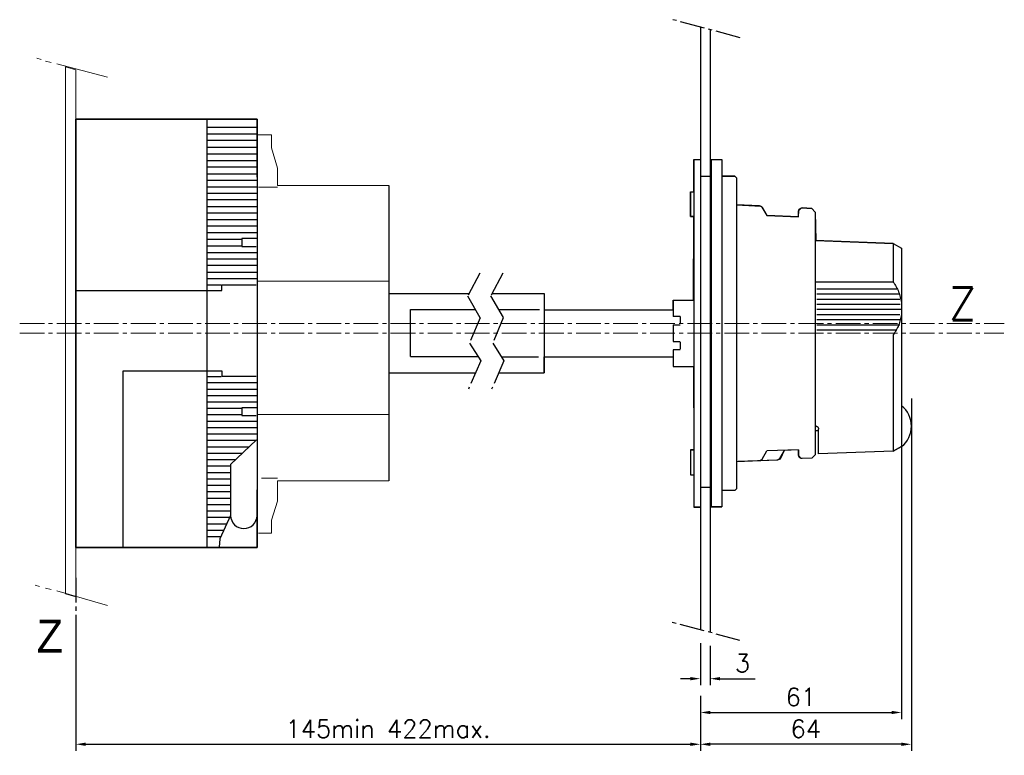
# Model space of a CAD drawing. Header units: inches. Extents: x 0 to 817, y 0 to 252.
# Tile 1 of 2: x 0 to 299, y 10 to 233. Entities that reach past the tile are written whole.
import ezdxf

# ---------------------------------------------------------------- set-up
doc = ezdxf.new("R2010")
doc.units = ezdxf.units.IN
doc.header["$LTSCALE"] = 10
doc.header["$MEASUREMENT"] = 0
doc.linetypes.add('AXES2', pattern=[1.125, 0.75, -0.125, 0.125, -0.125])
doc.layers.add('ALPHA', color=253, linetype='Continuous')
doc.layers.add('AXE', color=80, linetype='AXES2')
doc.styles.add('ROMANS', font='romans.shx')
doc.dimstyles.new('SC_DEFAUT$0', dxfattribs={"dimscale": 2, "dimtxt": 2.5, "dimasz": 1.5, "dimexe": 1, "dimexo": 2, "dimgap": 1, "dimtad": 1, "dimtoh": 1, "dimdec": 4, "dimzin": 12, "dimdsep": 46, "dimtxsty": 'ROMANS', "dimcen": -0.09, "dimclrd": 2, "dimclre": 2, "dimclrt": 2, "dimadec": 0, "dimazin": 0, "dimtfac": 1, "dimtdec": 4, "dimtofl": 0, "dimtmove": 0, "dimatfit": 3, "dimfxl": 0, "dimtolj": 1, "dimtzin": 12, "dimarcsym": 0})

# ---------------------------------------------------------------- blocks, each defined once
blk = doc.blocks.new('*D33')
at = {"color": 2, "lineweight": -2}
for p, q in [((17.02, 47.45), (17.02, 11.63)), ((206.45, 27.6), (206.45, 11.63)), ((20.02, 13.63), (203.45, 13.63))]:
    blk.add_line(p, q, dxfattribs=at)
at = {"color": 2}
for points in [[(20.02, 14.13), (20.02, 13.13), (17.02, 13.63)], [(203.45, 14.13), (203.45, 13.13), (206.45, 13.63)]]:
    blk.add_solid(points, dxfattribs=at)
at = {"layer": 'Defpoints', "color": 0}
for p in [(17.02, 51.45), (206.45, 31.6), (206.45, 13.63)]:
    blk.add_point(p, dxfattribs=at)
at = {"color": 2, "insert": (111.74, 18.33), "char_height": 5.4, "attachment_point": 5, "style": 'ROMANS'}
blk.add_mtext('\\A1;145min 422max.', dxfattribs=at)
blk = doc.blocks.new('*D34')
at = {"color": 2, "lineweight": -2}
for p, q in [((270.45, 118.57), (270.45, 11.63)), ((206.45, 17.28), (206.45, 11.63)), ((267.45, 13.63), (209.45, 13.63))]:
    blk.add_line(p, q, dxfattribs=at)
at = {"color": 2}
for points in [[(209.45, 14.13), (209.45, 13.13), (206.45, 13.63)], [(267.45, 14.13), (267.45, 13.13), (270.45, 13.63)]]:
    blk.add_solid(points, dxfattribs=at)
at = {"layer": 'Defpoints', "color": 0}
for p in [(270.45, 122.57), (206.45, 21.28), (206.45, 13.63)]:
    blk.add_point(p, dxfattribs=at)
at = {"color": 2, "insert": (238.45, 18.33), "char_height": 5.4, "attachment_point": 5, "style": 'ROMANS'}
blk.add_mtext('\\A1;64', dxfattribs=at)
blk = doc.blocks.new('*D35')
at = {"color": 2, "lineweight": -2}
for p, q in [((267.45, 112.37), (267.45, 21.28)), ((206.45, 28.31), (206.45, 21.28)), ((209.45, 23.28), (264.45, 23.28))]:
    blk.add_line(p, q, dxfattribs=at)
at = {"color": 2}
for points in [[(209.45, 23.78), (209.45, 22.78), (206.45, 23.28)], [(264.45, 23.78), (264.45, 22.78), (267.45, 23.28)]]:
    blk.add_solid(points, dxfattribs=at)
at = {"layer": 'Defpoints', "color": 0}
for p in [(267.45, 116.37), (206.45, 32.31), (267.45, 23.28)]:
    blk.add_point(p, dxfattribs=at)
at = {"color": 2, "insert": (236.95, 27.98), "char_height": 5.4, "attachment_point": 5, "style": 'ROMANS'}
blk.add_mtext('\\A1;61', dxfattribs=at)
blk = doc.blocks.new('*D36')
at = {"color": 2, "lineweight": -2}
for p, q in [((206.45, 44.35), (206.45, 31.53)), ((209.45, 43.54), (209.45, 31.53)), ((203.45, 33.53), (200.45, 33.53)), ((212.45, 33.53), (223.05, 33.53))]:
    blk.add_line(p, q, dxfattribs=at)
at = {"color": 2}
for points in [[(203.45, 34.03), (203.45, 33.03), (206.45, 33.53)], [(212.45, 34.03), (212.45, 33.03), (209.45, 33.53)]]:
    blk.add_solid(points, dxfattribs=at)
at = {"layer": 'Defpoints', "color": 0}
for p in [(206.45, 48.35), (209.45, 47.54), (209.45, 33.53)]:
    blk.add_point(p, dxfattribs=at)
at = {"color": 2, "insert": (219.25, 38.23), "char_height": 5.4, "attachment_point": 5, "style": 'ROMANS'}
blk.add_mtext('\\A1;3', dxfattribs=at)

msp = doc.modelspace()

# ---------------------------------------------------------------- linework, layer by layer
at = {"color": 0, "lineweight": 0}
for p, q in [((6.47506, 221.36509), (5.15725, 221.80436)), ((9.54994, 220.48655), (7.79287, 220.92582)), ((26.68143, 216.09386), (11.30702, 220.04728)), ((13.94263, 219.16874), (13.94263, 59.27488)), ((13.94263, 59.27488), (13.94263, 219.16874)), ((13.94263, 219.16874), (17.01751, 218.29021)), ((17.01751, 218.29021), (17.01751, 58.39634)), ((17.01751, 218.29021), (17.01751, 58.39634)), ((17.01751, 71.13514), (17.01751, 206.86922)), ((72.02117, 198.52074), (72.02117, 198.52074)), ((72.02117, 198.52074), (76.41386, 198.52074)), ((72.02117, 198.52074), (76.41386, 198.52074)), ((76.41386, 198.52074), (76.41386, 194.56732)), ((76.41386, 198.52074), (76.41386, 194.56732)), ((76.41386, 194.56732), (78.17094, 188.41755)), ((76.41386, 194.56732), (78.17094, 188.41755)), ((78.17094, 188.41755), (78.17094, 183.14633)), ((78.17094, 188.41755), (78.17094, 183.14633)), ((78.17094, 188.41755), (78.17094, 183.58559)), ((78.17094, 182.70706), (72.46044, 182.70706)), ((78.17094, 183.14633), (111.94263, 183.14633)), ((90.85772, 183.14633), (111.94263, 183.14633)), ((111.94263, 154.15458), (72.02117, 154.15458)), ((111.94263, 113.74184), (72.02117, 113.74184)), ((78.17094, 94.41401), (73.33898, 94.41401)), ((111.94263, 93.53548), (78.17094, 93.53548)), ((78.17094, 93.53548), (78.17094, 87.38571)), ((78.17094, 93.53548), (78.17094, 87.38571)), ((78.17094, 87.82498), (78.17094, 93.09621)), ((111.94263, 93.53548), (85.82066, 93.53548)), ((72.02117, 81.23595), (72.02117, 89.14279)), ((78.17094, 87.38571), (76.41386, 81.67522)), ((78.17094, 87.38571), (76.41386, 81.67522)), ((76.41386, 81.67522), (76.41386, 77.7218)), ((76.41386, 81.67522), (76.41386, 77.7218)), ((76.41386, 77.7218), (72.46044, 77.7218)), ((76.41386, 77.7218), (72.46044, 77.7218)), ((6.03579, 61.47122), (4.71798, 61.91049)), ((9.54994, 60.59268), (7.79287, 61.03195)), ((26.68143, 55.76073), (11.30702, 60.15341)), ((17.01751, 58.39634), (13.94263, 59.27488))]:
    msp.add_line(p, q, dxfattribs=at)
for p, q in [((17.01751, 203.34111), (72.02117, 203.34111)), ((17.01751, 73.3409), (17.01751, 203.34111)), ((56.75071, 203.4288), (56.75071, 73.42684)), ((72.02117, 203.34111), (72.02117, 73.3409)), ((56.64197, 200.82599), (71.90805, 200.82599)), ((56.64197, 198.8809), (71.90805, 198.8809)), ((56.64197, 196.93318), (71.90805, 196.93318)), ((56.64197, 194.83988), (71.90805, 194.83988)), ((56.64197, 192.74395), (71.90805, 192.74395)), ((56.64197, 190.79886), (71.90805, 190.79886)), ((56.64197, 188.85113), (71.90805, 188.85113)), ((56.64197, 186.75784), (71.90805, 186.75784)), ((56.64197, 184.81187), (71.90805, 184.81187)), ((56.64197, 182.79136), (71.90805, 182.79136)), ((111.94263, 183.14633), (111.94263, 93.53548)), ((56.64197, 180.84451), (71.90805, 180.84451)), ((56.64197, 178.89854), (71.90805, 178.89854)), ((56.64197, 176.80349), (71.90805, 176.80349)), ((56.64197, 174.85928), (71.90805, 174.85928)), ((56.64197, 172.83876), (71.90805, 172.83876)), ((56.64197, 170.89192), (71.90805, 170.89192)), ((56.64197, 168.94595), (71.90805, 168.94595)), ((56.64197, 166.85265), (67.34524, 166.85265)), ((56.64197, 164.90493), (67.34524, 164.90493)), ((71.90805, 167.07628), (67.41802, 167.07628)), ((67.41802, 167.07628), (67.41802, 164.68043)), ((67.41802, 164.68043), (71.76072, 164.68043)), ((56.64197, 162.88442), (71.90805, 162.88442)), ((56.64197, 160.93757), (71.90805, 160.93757)), ((56.64197, 158.99336), (71.90805, 158.99336)), ((56.64197, 156.89831), (71.90805, 156.89831)), ((56.64197, 154.95234), (71.90805, 154.95234)), ((56.64197, 153.00724), (61.13199, 153.00724)), ((61.2837, 153.00724), (71.76072, 153.00724)), ((61.2837, 151.36032), (61.2837, 153.00724)), ((17.13064, 151.36032), (61.2837, 151.36032)), ((31.35051, 73.38475), (31.35051, 126.96511)), ((31.35051, 126.96511), (61.2837, 126.96511)), ((61.2837, 126.96511), (61.2837, 125.31994)), ((56.64197, 125.24452), (61.13199, 125.24452)), ((56.64197, 123.37309), (71.90805, 123.37309)), ((61.2837, 125.31994), (71.76072, 125.31994)), ((56.64197, 121.428), (71.90805, 121.428)), ((56.64197, 119.48115), (71.90805, 119.48115)), ((56.64197, 117.53606), (71.90805, 117.53606)), ((56.64197, 115.58746), (67.34524, 115.58746)), ((56.64197, 113.64588), (67.34524, 113.64588)), ((71.90805, 115.7383), (67.41802, 115.7383)), ((67.41802, 115.7383), (67.41802, 113.34596)), ((56.64197, 111.69728), (71.90805, 111.69728)), ((67.41802, 113.34596), (71.76072, 113.34596)), ((56.64197, 109.75043), (71.90805, 109.75043)), ((56.64197, 107.80358), (71.90805, 107.80358)), ((56.64197, 105.862), (71.61076, 105.862)), ((56.64197, 103.91165), (69.51571, 103.91165)), ((56.64197, 101.96655), (67.4952, 101.96655)), ((56.64197, 100.01971), (65.47469, 100.01971)), ((56.64197, 98.07637), (63.97772, 98.07637)), ((56.64197, 96.12952), (63.97772, 96.12952)), ((56.64197, 94.18092), (63.90318, 94.18092)), ((56.64197, 92.23583), (63.90318, 92.23583)), ((56.64197, 90.29249), (63.97772, 90.29249)), ((56.64197, 88.34565), (63.90318, 88.34565)), ((63.97772, 87.30382), (63.97772, 83.06812)), ((56.64197, 86.39705), (63.90318, 86.39705)), ((56.64197, 84.45371), (63.97772, 84.45371)), ((56.64197, 82.50862), (63.60238, 82.50862)), ((63.97772, 83.06812), (60.69, 76.01562)), ((56.64197, 80.56177), (62.78067, 80.56177)), ((56.64197, 78.61668), (61.88267, 78.61668)), ((56.64197, 76.66808), (60.90837, 76.66808)), ((60.69, 76.01562), (60.45498, 73.42684)), ((72.02117, 73.3409), (17.01751, 73.3409)), ((72.02117, 73.3409), (72.02117, 73.3409))]:
    msp.add_line(p, q)
at = {"color": 3, "linetype": 'AXES2', "lineweight": 0}
for p, q in [((0, 141.3409), (298.63865, 141.3409)), ((0, 138.3409), (298.45998, 138.3409))]:
    msp.add_line(p, q, dxfattribs=at)
for points in [[(72.02117, 203.34111), (72.02117, 203.34111), (17.01751, 203.34111), (17.01751, 203.34111)], [(17.01751, 203.34111), (17.01751, 203.34111), (17.01751, 73.3409), (17.01751, 73.3409)], [(72.02117, 185.71075), (72.02117, 185.71075), (72.02117, 203.34111), (72.02117, 203.34111)], [(71.85894, 106.00056), (71.85894, 106.00056), (63.98035, 98.47451), (63.98035, 98.47451)], [(63.98035, 98.47451), (63.98035, 98.47451), (63.98035, 83.06812), (63.98035, 83.06812)], [(71.9782, 83.06812), (71.9782, 83.06812), (71.9782, 90.8327), (71.9782, 90.8327)], [(72.02117, 73.3409), (72.02117, 73.3409), (72.02117, 90.87479), (72.02117, 90.87479)], [(17.01751, 73.3409), (17.01751, 73.3409), (72.02117, 73.3409), (72.02117, 73.3409)]]:
    msp.add_open_spline(points, degree=3)
msp.add_open_spline([(63.98035, 83.06812), (63.98035, 80.86344), (65.77373, 79.07094), (67.98015, 79.07094), (70.18921, 79.07094), (71.9782, 80.86344), (71.9782, 83.06812)], degree=3, knots=[2, 2, 2, 2, 3, 3, 3, 4, 4, 4, 4])
at = {"layer": 'ALPHA', "color": 1}
for p, q in [((206.45406, 231.25715), (206.45406, 48.34611)), ((209.45406, 230.45334), (209.45406, 47.54234))]:
    msp.add_line(p, q, dxfattribs=at)
at = {"layer": 'ALPHA', "color": 0}
for p, q in [((204.43283, 191.05826), (204.43283, 85.64471)), ((204.43283, 191.05826), (206.45406, 191.05826)), ((206.45406, 191.05826), (206.45406, 85.64471)), ((209.67972, 191.05826), (209.67972, 85.64471)), ((209.67972, 191.05826), (212.9738, 191.05826)), ((209.67972, 191.05826), (212.9738, 191.05826)), ((212.9738, 191.05826), (212.9738, 85.64471)), ((212.9738, 191.05826), (212.9738, 186.03205)), ((206.51106, 186.01251), (209.22124, 186.01251)), ((212.9738, 186.03205), (212.9738, 90.67255)), ((212.9738, 186.03205), (216.90143, 186.03205)), ((216.90143, 186.03205), (212.9738, 186.03205)), ((216.90143, 186.03205), (217.40308, 185.52552)), ((217.40308, 185.52552), (216.90143, 186.03205)), ((217.40308, 185.52552), (217.40308, 91.15465)), ((217.40308, 185.52552), (217.40308, 177.29401)), ((203.44338, 181.24852), (203.44338, 173.74016)), ((203.44338, 181.24852), (204.43283, 181.24852)), ((217.40308, 177.29401), (224.80313, 176.92103)), ((224.3414, 177.03179), (217.40308, 177.29401)), ((224.3414, 177.03179), (224.47658, 177.03179)), ((224.47658, 177.03179), (224.51648, 177.01061)), ((224.51648, 177.01061), (224.5629, 177.01061)), ((224.5629, 177.01061), (224.58326, 176.98618)), ((224.58326, 176.98618), (224.62642, 176.98618)), ((224.62642, 176.98618), (224.65167, 176.96501)), ((224.65167, 176.96501), (224.71355, 176.96501)), ((224.71355, 176.96501), (224.73799, 176.94221)), ((224.73799, 176.94221), (224.78033, 176.94221)), ((224.78033, 176.94221), (224.80313, 176.92103)), ((224.80313, 176.92103), (225.13213, 176.57086)), ((224.80313, 176.92103), (224.8463, 176.87869)), ((224.8463, 176.87869), (224.86991, 176.85752)), ((224.86991, 176.85752), (224.89027, 176.83308)), ((224.89027, 176.83308), (224.91307, 176.83308)), ((224.91307, 176.83308), (224.93669, 176.81028)), ((224.93669, 176.81028), (224.97822, 176.78748)), ((224.97822, 176.78748), (225.00184, 176.76956)), ((225.00184, 176.76956), (225.02383, 176.72233)), ((225.02383, 176.72233), (225.045, 176.70279)), ((225.045, 176.70279), (225.06699, 176.68162)), ((225.06699, 176.68162), (225.08816, 176.68162)), ((225.08816, 176.68162), (225.11178, 176.65881)), ((225.11178, 176.65881), (225.13213, 176.63438)), ((225.13213, 176.63438), (225.13213, 176.57086)), ((225.13213, 176.57086), (226.58088, 174.06753)), ((225.13213, 176.57086), (225.1582, 176.54643)), ((225.1582, 176.54643), (226.58088, 174.06753)), ((236.30755, 175.60666), (237.16018, 176.37216)), ((236.72287, 176.17671), (236.74323, 176.19952)), ((236.74323, 176.21906), (236.76684, 176.24023)), ((236.74323, 176.19952), (236.74323, 176.21906)), ((236.76684, 176.24023), (236.81001, 176.24023)), ((236.81001, 176.24023), (236.83281, 176.26304)), ((236.83281, 176.26304), (236.87841, 176.28421)), ((236.87841, 176.28421), (236.89959, 176.28421)), ((236.89959, 176.28421), (236.9232, 176.30864)), ((236.9232, 176.30864), (236.96636, 176.30864)), ((236.96636, 176.30864), (236.98835, 176.32981)), ((236.98835, 176.32981), (237.03151, 176.32981)), ((237.03151, 176.35098), (237.14145, 176.35098)), ((237.03151, 176.32981), (237.03151, 176.35098)), ((237.14145, 176.35098), (237.16018, 176.37216)), ((237.16018, 176.37216), (240.28079, 176.19952)), ((237.16018, 176.37216), (237.31653, 176.37216)), ((240.28079, 176.19952), (237.31653, 176.37216)), ((240.28079, 176.19952), (241.28978, 175.0985)), ((240.28079, 176.19952), (241.28978, 175.0985)), ((203.44338, 173.74016), (204.43283, 173.74016)), ((226.58088, 174.06753), (236.26276, 173.69455)), ((236.26276, 173.69455), (226.58088, 174.06753)), ((236.26276, 173.69455), (236.30755, 175.60666)), ((236.26276, 175.4503), (236.28475, 175.49754)), ((236.26276, 175.36236), (236.26276, 175.4503)), ((236.26276, 173.69455), (236.26276, 175.36236)), ((236.28475, 175.56432), (236.30755, 175.60666)), ((236.28475, 175.49754), (236.28475, 175.56432)), ((236.30755, 175.62621), (236.32791, 175.67018)), ((236.30755, 175.60666), (236.30755, 175.62621)), ((236.32791, 175.69298), (236.35152, 175.7337)), ((236.32791, 175.67018), (236.32791, 175.69298)), ((236.35152, 175.75813), (236.3727, 175.78419)), ((236.35152, 175.7337), (236.35152, 175.75813)), ((236.3727, 175.78419), (236.39305, 175.82166)), ((236.39305, 175.84771), (236.41586, 175.86888)), ((236.39305, 175.82166), (236.39305, 175.84771)), ((236.41586, 175.86888), (236.43784, 175.89006)), ((236.43784, 175.89006), (236.46146, 175.91123)), ((236.46146, 175.97801), (236.48263, 176.00081)), ((236.46146, 175.91123), (236.46146, 175.97801)), ((236.48263, 176.00081), (236.50299, 176.02036)), ((236.50299, 176.02036), (236.52824, 176.04153)), ((236.52824, 176.04153), (236.54615, 176.06759)), ((236.54615, 176.06759), (236.59094, 176.08876)), ((236.59094, 176.08876), (236.6113, 176.10668)), ((236.6113, 176.10668), (236.63655, 176.10668)), ((236.63655, 176.10668), (236.65772, 176.13111)), ((236.65772, 176.13111), (236.67971, 176.15228)), ((236.67971, 176.15228), (236.72287, 176.17671)), ((241.28978, 175.0985), (241.28978, 101.49698)), ((241.28978, 175.0985), (241.46812, 166.47936)), ((241.26779, 167.21717), (241.28978, 167.21717)), ((241.28978, 167.21717), (241.28978, 167.04126)), ((241.28978, 167.04126), (241.28978, 109.22033)), ((264.95235, 165.52982), (241.28978, 166.44841)), ((241.46812, 166.47936), (264.95235, 165.52982)), ((264.95235, 165.52982), (267.45406, 164.21056)), ((264.95235, 165.52982), (267.45406, 164.21056)), ((264.95235, 165.52982), (264.95235, 153.84706)), ((267.45406, 164.21056), (267.45406, 116.33455)), ((267.45406, 164.21056), (267.45406, 103.93353)), ((267.45406, 164.21056), (267.45406, 164.21056)), ((264.95235, 153.84706), (241.28978, 153.84706)), ((264.95235, 153.84706), (265.19259, 153.52132)), ((265.19259, 153.52132), (265.41328, 153.14834)), ((265.41328, 153.14834), (265.63479, 152.81934)), ((265.63479, 152.81934), (265.83186, 152.44637)), ((265.83186, 152.44637), (266.05174, 152.04896)), ((111.94263, 150.37953), (136.21206, 150.37953)), ((111.94263, 150.37953), (136.21206, 150.37953)), ((143.23191, 150.37953), (159.06503, 150.37953)), ((159.06503, 150.37953), (159.06503, 145.48525)), ((266.22357, 151.70856), (241.75966, 151.70856)), ((266.86202, 150.15966), (241.77514, 150.15966)), ((266.05174, 152.04896), (266.22357, 151.69879)), ((266.22357, 151.69879), (266.40354, 151.30464)), ((266.40354, 151.30464), (266.57699, 150.90886)), ((266.57699, 150.90886), (266.70892, 150.51471)), ((266.70892, 150.51471), (266.86202, 150.11894)), ((266.86202, 150.11894), (266.97277, 149.72316)), ((266.97277, 149.72316), (267.08108, 149.30947)), ((198.2201, 148.38599), (204.03054, 148.38599)), ((198.2201, 148.38599), (198.2201, 143.37769)), ((266.99395, 148.60749), (241.74989, 148.60749)), ((267.02082, 147.05207), (241.77514, 147.05207)), ((267.08108, 149.30947), (267.19428, 148.89089)), ((267.19428, 148.89089), (267.26105, 148.49674)), ((267.26105, 148.49674), (267.34575, 148.05699)), ((267.34575, 148.05699), (267.41253, 147.66284)), ((267.41253, 147.66284), (267.45406, 147.22308)), ((118.50113, 145.54551), (138.21378, 145.54551)), ((118.50113, 131.28125), (118.50113, 145.54551)), ((145.23363, 145.54551), (157.67411, 145.54551)), ((159.06503, 145.48525), (198.2201, 145.48525)), ((159.06503, 145.48525), (159.06503, 131.2161)), ((200.32847, 143.37769), (198.2201, 143.37769)), ((200.32847, 143.37769), (200.32847, 141.21802)), ((266.99395, 143.951), (241.74989, 143.951)), ((267.39135, 145.50316), (241.77514, 145.50316)), ((267.34575, 143.66109), (267.26105, 143.25228)), ((267.41253, 144.07967), (267.34575, 143.66109)), ((267.45406, 144.52431), (267.41253, 144.07967)), ((198.2201, 140.85319), (198.2201, 135.84816)), ((198.2201, 140.85319), (200.32847, 140.85319)), ((266.97277, 140.82225), (241.7279, 140.82225)), ((267.02082, 142.39558), (241.77514, 142.39558)), ((266.40354, 140.43787), (266.22357, 140.06652)), ((266.57699, 140.83202), (266.40354, 140.43787)), ((266.70892, 141.2278), (266.57699, 140.83202)), ((266.86202, 141.62194), (266.70892, 141.2278)), ((266.97277, 142.03727), (266.86202, 141.62194)), ((267.08108, 142.43467), (266.97277, 142.03727)), ((267.19428, 142.84999), (267.08108, 142.43467)), ((267.26105, 143.25228), (267.19428, 142.84999)), ((266.02486, 139.26357), (241.74989, 139.26357)), ((265.19259, 138.22119), (264.95235, 137.86613)), ((264.95235, 137.86613), (264.95235, 102.61427)), ((265.41328, 138.59417), (265.19259, 138.22119)), ((265.63479, 138.93945), (265.41328, 138.59417)), ((265.83186, 139.29288), (265.63479, 138.93945)), ((266.05174, 139.68866), (265.83186, 139.29288)), ((266.22357, 140.06652), (266.05174, 139.68866)), ((198.2201, 135.84816), (200.32847, 135.84816)), ((200.32195, 135.63642), (200.32195, 133.48001)), ((198.2201, 133.30085), (198.2201, 128.29419)), ((200.32847, 133.30085), (198.2201, 133.30085)), ((118.50113, 131.28125), (139.00919, 131.28125)), ((146.08946, 131.18515), (157.38583, 131.18515)), ((159.06503, 131.2161), (198.2201, 131.2161)), ((159.06503, 131.2161), (159.06503, 126.30227)), ((204.38804, 129.9229), (204.36768, 129.9001)), ((111.94263, 126.30227), (138.23787, 126.30227)), ((112.58401, 126.30227), (136.2997, 126.30227)), ((145.25772, 126.30227), (159.06503, 126.30227)), ((198.2201, 128.29419), (204.43283, 128.29419)), ((241.28978, 110.23013), (241.48767, 110.23013)), ((241.28978, 108.73823), (241.28978, 101.49698)), ((242.29877, 108.73823), (241.28978, 108.73823)), ((242.29877, 108.73823), (241.28978, 108.73823)), ((241.48767, 110.23013), (241.50966, 110.21059)), ((241.50966, 110.21059), (241.55445, 110.21059)), ((241.55445, 110.21059), (241.57481, 110.18942)), ((241.57481, 110.18942), (241.61797, 110.18942)), ((241.61797, 110.18942), (241.66113, 110.16661)), ((241.66113, 110.16661), (241.68311, 110.14218)), ((241.68311, 110.14218), (241.72953, 110.14218)), ((241.72953, 110.14218), (241.74989, 110.12101)), ((241.74989, 110.12101), (241.77351, 110.09984)), ((241.77351, 110.09984), (241.81667, 110.09984)), ((241.81667, 110.09984), (241.83866, 110.07867)), ((241.83866, 110.07867), (241.86146, 110.05423)), ((241.86146, 110.05423), (241.88345, 110.03306)), ((241.88345, 110.03306), (241.90462, 110.03306)), ((241.90462, 110.03306), (241.92498, 110.01189)), ((241.92498, 110.01189), (241.95022, 109.99071)), ((241.95022, 109.99071), (241.97302, 109.96628)), ((241.97302, 109.96628), (241.99338, 109.94511)), ((241.99338, 109.94511), (242.03491, 109.92719)), ((242.03491, 109.92719), (242.06016, 109.90277)), ((242.06016, 109.90277), (242.0797, 109.87996)), ((242.0797, 109.87996), (242.10332, 109.83599)), ((242.10332, 109.83599), (242.10332, 109.81644)), ((242.10332, 109.81644), (242.12368, 109.79527)), ((242.12368, 109.79527), (242.12368, 109.77084)), ((242.12368, 109.77084), (242.14486, 109.74803)), ((242.14486, 109.74803), (242.16847, 109.72849)), ((242.16847, 109.72849), (242.16847, 109.70406)), ((242.16847, 109.70406), (242.19046, 109.66009)), ((242.19046, 109.66009), (242.21326, 109.63891)), ((242.21326, 109.63891), (242.21326, 109.59331)), ((242.21326, 109.59331), (242.23362, 109.57213)), ((242.23362, 109.57213), (242.23362, 109.52979)), ((242.23362, 109.52979), (242.25561, 109.50536)), ((242.25561, 109.50536), (242.25561, 109.46138)), ((242.25561, 109.46138), (242.27841, 109.46138)), ((242.27841, 109.46138), (242.27841, 109.35715)), ((242.27841, 109.35715), (242.29877, 109.33434)), ((242.29877, 109.33434), (242.29877, 109.22033)), ((242.29877, 107.7268), (242.29877, 109.22033)), ((242.29877, 101.7136), (242.29877, 108.73823)), ((242.29877, 101.7136), (242.29877, 108.73823)), ((203.44338, 102.9449), (204.43283, 102.9449)), ((203.44338, 102.9449), (203.44338, 95.43491)), ((225.1582, 100.13049), (226.58088, 102.63545)), ((236.26276, 102.98562), (226.58088, 102.63545)), ((231.89292, 102.81297), (230.46536, 100.35036)), ((231.89292, 102.81297), (230.62904, 100.1712)), ((236.26276, 102.98562), (231.89292, 102.81297)), ((236.26276, 101.25104), (236.26276, 102.98562)), ((236.26276, 102.98562), (236.26276, 101.31782)), ((264.95235, 102.61427), (242.29877, 101.7136)), ((264.95235, 102.61427), (242.29877, 101.7136)), ((267.45406, 103.93353), (264.95235, 102.61427)), ((264.95235, 102.61427), (267.45406, 103.93353)), ((229.65344, 99.82592), (217.39819, 99.29333)), ((217.39819, 99.29333), (217.40308, 91.15465)), ((229.63309, 99.82592), (217.88844, 99.40734)), ((224.47658, 99.65164), (224.3414, 99.65164)), ((224.51648, 99.67282), (224.47658, 99.65164)), ((224.5629, 99.67282), (224.51648, 99.67282)), ((224.58326, 99.69074), (224.5629, 99.67282)), ((224.62642, 99.69074), (224.58326, 99.69074)), ((224.65167, 99.71842), (224.62642, 99.69074)), ((224.67121, 99.71842), (224.65167, 99.71842)), ((224.71355, 99.73634), (224.67121, 99.71842)), ((224.73799, 99.75914), (224.71355, 99.73634)), ((224.78033, 99.75914), (224.73799, 99.75914)), ((224.80313, 99.78357), (224.78033, 99.75914)), ((224.8235, 99.79986), (224.80313, 99.78357)), ((224.8463, 99.82592), (224.8235, 99.79986)), ((224.89027, 99.82592), (224.8463, 99.82592)), ((224.91307, 99.84709), (224.89027, 99.82592)), ((224.93669, 99.86826), (224.91307, 99.84709)), ((224.97822, 99.88944), (224.93669, 99.86826)), ((225.00184, 99.91061), (224.97822, 99.88944)), ((225.02383, 99.93504), (225.00184, 99.91061)), ((225.045, 99.98227), (225.02383, 99.93504)), ((225.06699, 99.99856), (225.045, 99.98227)), ((225.08816, 100.02625), (225.06699, 99.99856)), ((225.11178, 100.04579), (225.08816, 100.02625)), ((225.13213, 100.06697), (225.11178, 100.04579)), ((225.1582, 100.13049), (225.13213, 100.1142)), ((225.13213, 100.1142), (225.13213, 100.06697)), ((229.65344, 99.82592), (229.63309, 99.82592)), ((230.62904, 100.1712), (229.65344, 99.82592)), ((229.67624, 99.84709), (229.65344, 99.82592)), ((229.787, 99.84709), (229.67624, 99.84709)), ((229.80654, 99.86826), (229.787, 99.84709)), ((229.87495, 99.86826), (229.80654, 99.86826)), ((229.91648, 99.88944), (229.87495, 99.86826)), ((229.94172, 99.88944), (229.91648, 99.88944)), ((229.96534, 99.91061), (229.94172, 99.88944)), ((229.98163, 99.93504), (229.96534, 99.91061)), ((230.00361, 99.93504), (229.98163, 99.93504)), ((230.0484, 99.95784), (230.00361, 99.93504)), ((230.07365, 99.98227), (230.0484, 99.95784)), ((230.11681, 99.98227), (230.07365, 99.98227)), ((230.14043, 99.99856), (230.11681, 99.98227)), ((230.15997, 100.02625), (230.14043, 99.99856)), ((230.18359, 100.04579), (230.15997, 100.02625)), ((230.22512, 100.06697), (230.18359, 100.04579)), ((230.24874, 100.1142), (230.22512, 100.08814)), ((230.22512, 100.08814), (230.22512, 100.06697)), ((230.26828, 100.1142), (230.24874, 100.1142)), ((230.2919, 100.13049), (230.26828, 100.1142)), ((230.31389, 100.15166), (230.2919, 100.13049)), ((230.33343, 100.17772), (230.31389, 100.15166)), ((230.35868, 100.22332), (230.33343, 100.17772)), ((230.37903, 100.24124), (230.35868, 100.22332)), ((230.40184, 100.26567), (230.37903, 100.24124)), ((230.42382, 100.28684), (230.40184, 100.26567)), ((230.44418, 100.32919), (230.42382, 100.28684)), ((230.46536, 100.35036), (230.44418, 100.32919)), ((236.26276, 101.25104), (236.26276, 101.31782)), ((237.03151, 100.37642), (236.26276, 101.25104)), ((236.28475, 101.20544), (236.26276, 101.25104)), ((236.28475, 101.12074), (236.28475, 101.20544)), ((236.30755, 101.07514), (236.28475, 101.12074)), ((236.30755, 101.0556), (236.30755, 101.07514)), ((236.32791, 101.01162), (236.30755, 101.0556)), ((236.32791, 100.98882), (236.32791, 101.01162)), ((236.35152, 100.96764), (236.32791, 100.98882)), ((236.35152, 100.94647), (236.35152, 100.96764)), ((236.3727, 100.90412), (236.35152, 100.94647)), ((236.39305, 100.8797), (236.3727, 100.90412)), ((236.39305, 100.85689), (236.39305, 100.8797)), ((236.41586, 100.81618), (236.39305, 100.85689)), ((236.43784, 100.79174), (236.41586, 100.81618)), ((236.46146, 100.76894), (236.43784, 100.79174)), ((236.46146, 100.70216), (236.46146, 100.76894)), ((236.48263, 100.68099), (236.46146, 100.70216)), ((236.50299, 100.68099), (236.48263, 100.68099)), ((236.52824, 100.66308), (236.50299, 100.68099)), ((236.54615, 100.63702), (236.52824, 100.66308)), ((236.59094, 100.5963), (236.54615, 100.63702)), ((236.6113, 100.57024), (236.59094, 100.5963)), ((236.63655, 100.55232), (236.6113, 100.57024)), ((236.65772, 100.52464), (236.63655, 100.55232)), ((236.67971, 100.52464), (236.65772, 100.52464)), ((236.72287, 100.50672), (236.67971, 100.52464)), ((236.74323, 100.48554), (236.72287, 100.50672)), ((236.74323, 100.46437), (236.74323, 100.48554)), ((236.76684, 100.44483), (236.74323, 100.46437)), ((236.81001, 100.41714), (236.76684, 100.44483)), ((236.83281, 100.41714), (236.81001, 100.41714)), ((236.87841, 100.3976), (236.83281, 100.41714)), ((236.9232, 100.3976), (236.87841, 100.3976)), ((236.96636, 100.37642), (236.9232, 100.3976)), ((237.03151, 100.37642), (236.96636, 100.37642)), ((240.28079, 100.48554), (237.03151, 100.37642)), ((237.03151, 100.35036), (237.03151, 100.37642)), ((237.09666, 100.35036), (237.03151, 100.35036)), ((237.14145, 100.32919), (237.09666, 100.35036)), ((237.31653, 100.32919), (237.14145, 100.32919)), ((240.28079, 100.48554), (237.31653, 100.32919)), ((241.28978, 101.49698), (240.28079, 100.48554)), ((241.28978, 101.49698), (240.28079, 100.48554)), ((203.44338, 95.43491), (204.43283, 95.43491)), ((206.71954, 91.62535), (209.42972, 91.62535)), ((212.9738, 90.67255), (212.9738, 85.64471)), ((216.90143, 90.67255), (212.9738, 90.67255)), ((216.90143, 90.67255), (212.9738, 90.67255)), ((217.40308, 91.15465), (216.90143, 90.67255)), ((217.40308, 91.15465), (216.90143, 90.67255)), ((204.43283, 85.64471), (206.45406, 85.64471)), ((212.9738, 85.64471), (209.67972, 85.64471)), ((209.67972, 85.64471), (212.9738, 85.64471))]:
    msp.add_line(p, q, dxfattribs=at)
for points in [[(143.23191, 150.37953), (159.06503, 150.37953), (159.06503, 145.48525), (198.2201, 145.48525), (198.2201, 148.38599), (204.35954, 148.28338), (204.43283, 173.74016), (203.44338, 173.74016), (203.44338, 181.24852), (204.43283, 181.24852), (204.43283, 191.05826), (206.45406, 191.05826)], [(145.25772, 126.30227), (159.06503, 126.30227), (159.06503, 131.19493), (198.2201, 131.19493), (198.2201, 128.29256), (204.35954, 128.39679), (204.43283, 102.93839), (203.44338, 102.93839), (203.44338, 95.43002), (204.43283, 95.43002), (204.43283, 85.62029), (206.45406, 85.62029)]]:
    msp.add_lwpolyline(points, dxfattribs=at)
msp.add_arc((262.54634, 110.13404), 7.90772, 308.3617116, 51.6382884, dxfattribs=at)
at = {"layer": 'AXE', "color": 0}
msp.add_line((218.53062, 228.02138), (198.12619, 233.4885), dxfattribs=at)
at = {"layer": 'AXE'}
for p, q in [((17.01751, 64.1526), (17.01751, 16.84897)), ((218.46169, 45.12898), (197.40074, 50.77171))]:
    msp.add_line(p, q, dxfattribs=at)
at = {"layer": 'AXE', "color": 0}
for points in [[(139.5125, 156.56548), (135.8246, 149.65332), (139.66617, 143.04837), (136.43925, 135.3682), (139.81983, 129.99208), (136.13192, 121.39029)], [(146.53235, 156.56548), (142.84445, 149.65332), (146.68602, 143.04837), (143.4591, 135.3682), (146.83968, 129.99208), (143.15177, 121.39029)]]:
    msp.add_lwpolyline(points, dxfattribs=at)

# ---------------------------------------------------------------- texts
at = {"layer": 'AXE', "color": 0, "insert": (281.72823, 152.26932), "char_height": 10, "width": 21.2238, "attachment_point": 1, "style": 'ROMANS'}
msp.add_mtext('Z', dxfattribs=at)
at = {"layer": 'AXE', "insert": (5.17087, 51.45419), "char_height": 10, "width": 21.2238, "attachment_point": 1, "style": 'ROMANS'}
msp.add_mtext('{\\f굴림|b0|i0|c129|p49;Z}', dxfattribs=at)

# ---------------------------------------------------------------- dimensions: what is measured, and where the dimension line sits
dim = msp.add_linear_dim(base=(206.45406, 13.63199), p1=(270.45406, 122.57232), p2=(206.45406, 21.27822), dimstyle='SC_DEFAUT$0', override={"dimtxt": 2.7, "dimtoh": 0})
dim.commit()
dim.dimension.update_dxf_attribs({"geometry": '*D34', "text_midpoint": (238.45406, 18.33199)})
for base, p1, p2, text, picture, middle in [((267.45406, 23.27822), (206.45406, 32.30758), (267.45406, 116.37181), '61', '*D35', (236.95406, 27.97822)), ((206.45406, 13.63199), (17.01751, 51.45419), (206.45406, 31.59523), '145min 422max.', '*D33', (111.73579, 18.33199)), ((209.45406, 33.53413), (206.45406, 48.34611), (209.45406, 47.54234), '3', '*D36', (219.25406, 38.23413))]:
    dim = msp.add_linear_dim(base=base, p1=p1, p2=p2, text=text, dimstyle='SC_DEFAUT$0', override={"dimtxt": 2.7, "dimtoh": 0})
    dim.commit()
    dim.dimension.update_dxf_attribs({"geometry": picture, "text_midpoint": middle})

doc.saveas('drawing.dxf')
